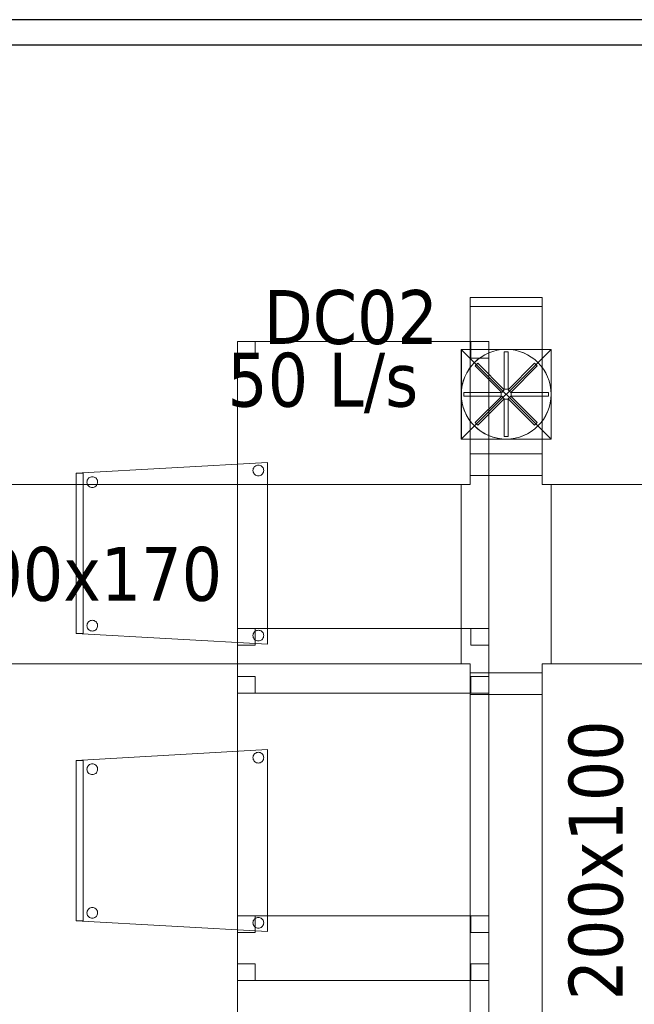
# Model space of a CAD drawing. Header units: metres. Extents: x 391.1 to 427.5, y 12.8 to 28.4.
# Tile 88 of 189: x 411.7 to 413.4, y 14.8 to 17.5. Entities that reach past the tile are written whole.
import ezdxf

# ---------------------------------------------------------------- set-up
doc = ezdxf.new("R2010")
doc.units = ezdxf.units.M
for name, color, linetype, lineweight in [('02_MOBILIARIO', 7, 'Continuous', 18), ('A-DETL-____-MBND', 7, 'Continuous', 18), ('A-DETL-GENF-OTLN', 7, 'Continuous', 18), ('A-WALL-____-MCUT', 7, 'Continuous', 25), ('A-WALL-____-OTLN', 7, 'Continuous', 25), ('M-HVAC-CDFF-IDEN', 7, 'Continuous', 30), ('M-HVAC-DUCT-IDEN', 7, 'Continuous', 30), ('M-HVAC-DUCT-OTLN', 7, 'Continuous', 18)]:
    doc.layers.add(name, color=color, linetype=linetype, lineweight=lineweight)
doc.styles.add('Tahoma_2', font='tahoma.ttf', dxfattribs={"height": 0.15})

# ---------------------------------------------------------------- blocks, each defined once
blk = doc.blocks.new('Family - Taula 80X70_PA-152007-03_CLI_AIRE_P0A')
at = {"layer": 'A-DETL-____-MBND', "color": 253, "true_color": 0xaaaaaa}
for p, q in [((0, 0), (0, 0.98)), ((0, 0.98), (0.7001, 0.98)), ((0.7001, 0.98), (0, 0.98)), ((0, 0.98), (0, 0)), ((0, 0.9336), (0, 0.98)), ((0, 0.98), (0.05, 0.98)), ((0.05, 0.98), (0, 0.98)), ((0, 0.98), (0, 0.9336)), ((0.05, 0.98), (0.05, 0.9336)), ((0.05, 0.9336), (0.05, 0.98)), ((0.6501, 0.9336), (0.6501, 0.98)), ((0.6501, 0.98), (0.7001, 0.98)), ((0.7001, 0.98), (0.6501, 0.98)), ((0.6501, 0.98), (0.6501, 0.9336)), ((0.7001, 0.98), (0.7001, 0)), ((0.7001, 0), (0.7001, 0.98)), ((0.7001, 0.98), (0.7001, 0.9336)), ((0.7001, 0.9336), (0.7001, 0.98)), ((0.05, 0.9336), (0, 0.9336)), ((0, 0.9336), (0.05, 0.9336)), ((0.7001, 0.9336), (0.6501, 0.9336)), ((0.6501, 0.9336), (0.7001, 0.9336)), ((0, 0), (0, 0.0464)), ((0, 0.0464), (0.05, 0.0464)), ((0.05, 0.0464), (0, 0.0464)), ((0, 0.0464), (0, 0)), ((0.05, 0.0464), (0.05, 0)), ((0.05, 0), (0.05, 0.0464)), ((0.6501, 0), (0.6501, 0.0464)), ((0.6501, 0.0464), (0.7001, 0.0464)), ((0.7001, 0.0464), (0.6501, 0.0464)), ((0.6501, 0.0464), (0.6501, 0)), ((0.7001, 0.0464), (0.7001, 0)), ((0.7001, 0), (0.7001, 0.0464)), ((0.7001, 0), (0, 0)), ((0.05, 0), (0, 0)), ((0, 0), (0.05, 0)), ((0.7001, 0), (0.6501, 0)), ((0.6501, 0), (0.7001, 0)), ((0, 0), (0.7001, 0))]:
    blk.add_line(p, q, dxfattribs=at)
blk = doc.blocks.new('Family - Evans PA-152218-03_CLI_AIRE_P0A')
at = {"layer": 'A-WALL-____-MCUT', "color": 253, "true_color": 0xaaaaaa}
for p, q in [((7.2699, 0.07), (1.71, 0.07)), ((1.71, 0), (7.2699, 0))]:
    blk.add_line(p, q, dxfattribs=at)
at = {"layer": 'A-WALL-____-OTLN', "color": 253, "true_color": 0xaaaaaa}
for p, q in [((10.7899, 0.07), (0, 0.07)), ((0, 0), (10.7899, 0))]:
    blk.add_line(p, q, dxfattribs=at)
at = {"layer": 'A-WALL-____-OTLN', "color": 253, "lineweight": 18, "true_color": 0xaaaaaa}
blk.add_line((-0.0226, 0), (10.7899, 0), dxfattribs=at)
blk = doc.blocks.new('Family - Taula 80X70_PA-152378-03_CLI_AIRE_P0A')
at = {"layer": 'A-DETL-____-MBND', "color": 253, "true_color": 0xaaaaaa}
for p, q in [((0, 0.9336), (0, 0.98)), ((0, 0.98), (0.05, 0.98)), ((0.05, 0.98), (0, 0.98)), ((0, 0.98), (0, 0.9336)), ((0, 0), (0, 0.98)), ((0, 0.98), (0.7001, 0.98)), ((0.7001, 0.98), (0, 0.98)), ((0, 0.98), (0, 0)), ((0.05, 0.98), (0.05, 0.9336)), ((0.05, 0.9336), (0.05, 0.98)), ((0.6501, 0.9336), (0.6501, 0.98)), ((0.6501, 0.98), (0.7001, 0.98)), ((0.7001, 0.98), (0.6501, 0.98)), ((0.6501, 0.98), (0.6501, 0.9336)), ((0.7001, 0.98), (0.7001, 0.9336)), ((0.7001, 0.9336), (0.7001, 0.98)), ((0.7001, 0.98), (0.7001, 0)), ((0.7001, 0), (0.7001, 0.98)), ((0.05, 0.9336), (0, 0.9336)), ((0, 0.9336), (0.05, 0.9336)), ((0.7001, 0.9336), (0.6501, 0.9336)), ((0.6501, 0.9336), (0.7001, 0.9336)), ((0, 0), (0, 0.0464)), ((0, 0.0464), (0.05, 0.0464)), ((0.05, 0.0464), (0, 0.0464)), ((0, 0.0464), (0, 0)), ((0.05, 0.0464), (0.05, 0)), ((0.05, 0), (0.05, 0.0464)), ((0.6501, 0), (0.6501, 0.0464)), ((0.6501, 0.0464), (0.7001, 0.0464)), ((0.7001, 0.0464), (0.6501, 0.0464)), ((0.6501, 0.0464), (0.6501, 0)), ((0.7001, 0.0464), (0.7001, 0)), ((0.7001, 0), (0.7001, 0.0464)), ((0.05, 0), (0, 0)), ((0, 0), (0.05, 0)), ((0.7001, 0), (0, 0)), ((0.7001, 0), (0.6501, 0)), ((0.6501, 0), (0.7001, 0)), ((0, 0), (0.7001, 0))]:
    blk.add_line(p, q, dxfattribs=at)
blk = doc.blocks.new('Family - Taula 80X70_PA-152471-03_CLI_AIRE_P0A')
at = {"layer": 'A-DETL-____-MBND', "color": 253, "true_color": 0xaaaaaa}
for p, q in [((0, 0.9336), (0, 0.98)), ((0, 0.98), (0.05, 0.98)), ((0.05, 0.98), (0, 0.98)), ((0, 0.98), (0, 0.9336)), ((0, 0), (0, 0.98)), ((0, 0.98), (0.7001, 0.98)), ((0.7001, 0.98), (0, 0.98)), ((0, 0.98), (0, 0)), ((0.05, 0.98), (0.05, 0.9336)), ((0.05, 0.9336), (0.05, 0.98)), ((0.6501, 0.9336), (0.6501, 0.98)), ((0.6501, 0.98), (0.7001, 0.98)), ((0.7001, 0.98), (0.6501, 0.98)), ((0.6501, 0.98), (0.6501, 0.9336)), ((0.7001, 0.98), (0.7001, 0)), ((0.7001, 0), (0.7001, 0.98)), ((0.7001, 0.98), (0.7001, 0.9336)), ((0.7001, 0.9336), (0.7001, 0.98)), ((0.05, 0.9336), (0, 0.9336)), ((0, 0.9336), (0.05, 0.9336)), ((0.7001, 0.9336), (0.6501, 0.9336)), ((0.6501, 0.9336), (0.7001, 0.9336)), ((0, 0), (0, 0.0464)), ((0, 0.0464), (0.05, 0.0464)), ((0.05, 0.0464), (0, 0.0464)), ((0, 0.0464), (0, 0)), ((0.05, 0.0464), (0.05, 0)), ((0.05, 0), (0.05, 0.0464)), ((0.6501, 0), (0.6501, 0.0464)), ((0.6501, 0.0464), (0.7001, 0.0464)), ((0.7001, 0.0464), (0.6501, 0.0464)), ((0.6501, 0.0464), (0.6501, 0)), ((0.7001, 0.0464), (0.7001, 0)), ((0.7001, 0), (0.7001, 0.0464)), ((0.05, 0), (0, 0)), ((0, 0), (0.05, 0)), ((0.7001, 0), (0, 0)), ((0.7001, 0), (0.6501, 0)), ((0.6501, 0), (0.7001, 0)), ((0, 0), (0.7001, 0))]:
    blk.add_line(p, q, dxfattribs=at)
blk = doc.blocks.new('Family - Cadira confident_PA-152481-03_CLI_AIRE_P0A')
at = {"layer": 'A-DETL-____-MBND', "color": 253, "true_color": 0xaaaaaa}
for p, q in [((0, 0.4765), (0.5326, 0.5065)), ((0.5326, 0.5065), (0, 0.4765)), ((0.4946, 0.4918), (0.4961, 0.4939)), ((0.4961, 0.4939), (0.4946, 0.4918)), ((0.4961, 0.4939), (0.498, 0.4957)), ((0.498, 0.4957), (0.4961, 0.4939)), ((0.498, 0.4957), (0.5001, 0.4972)), ((0.5001, 0.4972), (0.498, 0.4957)), ((0.5001, 0.4972), (0.5025, 0.4983)), ((0.5025, 0.4983), (0.5001, 0.4972)), ((0.5025, 0.4983), (0.505, 0.4989)), ((0.505, 0.4989), (0.5025, 0.4983)), ((0.505, 0.4989), (0.5076, 0.4992)), ((0.5076, 0.4992), (0.505, 0.4989)), ((0.5076, 0.4992), (0.5102, 0.4989)), ((0.5102, 0.4989), (0.5076, 0.4992)), ((0.5102, 0.4989), (0.5127, 0.4982)), ((0.5127, 0.4982), (0.5102, 0.4989)), ((0.5127, 0.4982), (0.515, 0.4971)), ((0.515, 0.4971), (0.5127, 0.4982)), ((0.515, 0.4971), (0.5172, 0.4956)), ((0.5172, 0.4956), (0.515, 0.4971)), ((0.5172, 0.4956), (0.519, 0.4938)), ((0.519, 0.4938), (0.5172, 0.4956)), ((0.519, 0.4938), (0.5205, 0.4916)), ((0.5205, 0.4916), (0.519, 0.4938)), ((0.5326, 0.5065), (0.5326, 0)), ((0.5326, 0), (0.5326, 0.5065)), ((0, 0.4765), (0.02, 0.4765)), ((0, 0.03), (0, 0.4765)), ((0.02, 0.4765), (0, 0.4765)), ((0, 0.4765), (0, 0.03)), ((0, 0.03), (0, 0.4765)), ((0, 0.4765), (0, 0.03)), ((0.02, 0.4765), (0.02, 0.03)), ((0.02, 0.03), (0.02, 0.4765)), ((0.0401, 0.4659), (0.0426, 0.4666)), ((0.0426, 0.4666), (0.0401, 0.4659)), ((0.0426, 0.4666), (0.0452, 0.4668)), ((0.0452, 0.4668), (0.0426, 0.4666)), ((0.0452, 0.4668), (0.0478, 0.4666)), ((0.0478, 0.4666), (0.0452, 0.4668)), ((0.0478, 0.4666), (0.0503, 0.4659)), ((0.0503, 0.4659), (0.0478, 0.4666)), ((0.4926, 0.4843), (0.4928, 0.4869)), ((0.4928, 0.4869), (0.4926, 0.4843)), ((0.4928, 0.4817), (0.4926, 0.4843)), ((0.4926, 0.4843), (0.4928, 0.4817)), ((0.4928, 0.4869), (0.4935, 0.4894)), ((0.4935, 0.4894), (0.4928, 0.4869)), ((0.4935, 0.4792), (0.4928, 0.4817)), ((0.4928, 0.4817), (0.4935, 0.4792)), ((0.4935, 0.4894), (0.4946, 0.4918)), ((0.4946, 0.4918), (0.4935, 0.4894)), ((0.4945, 0.4768), (0.4935, 0.4792)), ((0.4935, 0.4792), (0.4945, 0.4768)), ((0.496, 0.4747), (0.4945, 0.4768)), ((0.4945, 0.4768), (0.496, 0.4747)), ((0.4979, 0.4728), (0.496, 0.4747)), ((0.496, 0.4747), (0.4979, 0.4728)), ((0.5, 0.4713), (0.4979, 0.4728)), ((0.4979, 0.4728), (0.5, 0.4713)), ((0.5023, 0.4702), (0.5, 0.4713)), ((0.5, 0.4713), (0.5023, 0.4702)), ((0.5049, 0.4695), (0.5023, 0.4702)), ((0.5023, 0.4702), (0.5049, 0.4695)), ((0.5074, 0.4693), (0.5049, 0.4695)), ((0.5049, 0.4695), (0.5074, 0.4693)), ((0.51, 0.4695), (0.5074, 0.4693)), ((0.5074, 0.4693), (0.51, 0.4695)), ((0.5126, 0.4702), (0.51, 0.4695)), ((0.51, 0.4695), (0.5126, 0.4702)), ((0.5149, 0.4713), (0.5126, 0.4702)), ((0.5126, 0.4702), (0.5149, 0.4713)), ((0.5171, 0.4727), (0.5149, 0.4713)), ((0.5149, 0.4713), (0.5171, 0.4727)), ((0.5189, 0.4746), (0.5171, 0.4727)), ((0.5171, 0.4727), (0.5189, 0.4746)), ((0.5204, 0.4767), (0.5189, 0.4746)), ((0.5189, 0.4746), (0.5204, 0.4767)), ((0.5215, 0.4791), (0.5204, 0.4767)), ((0.5204, 0.4767), (0.5215, 0.4791)), ((0.5205, 0.4916), (0.5216, 0.4893)), ((0.5216, 0.4893), (0.5205, 0.4916)), ((0.5222, 0.4816), (0.5215, 0.4791)), ((0.5215, 0.4791), (0.5222, 0.4816)), ((0.5216, 0.4893), (0.5222, 0.4868)), ((0.5222, 0.4868), (0.5216, 0.4893)), ((0.5222, 0.4868), (0.5224, 0.4842)), ((0.5224, 0.4842), (0.5222, 0.4868)), ((0.5224, 0.4842), (0.5222, 0.4816)), ((0.5222, 0.4816), (0.5224, 0.4842)), ((0.0302, 0.4519), (0.0304, 0.4545)), ((0.0304, 0.4545), (0.0302, 0.4519)), ((0.0304, 0.4493), (0.0302, 0.4519)), ((0.0302, 0.4519), (0.0304, 0.4493)), ((0.0304, 0.4545), (0.0311, 0.457)), ((0.0311, 0.457), (0.0304, 0.4545)), ((0.031, 0.4468), (0.0304, 0.4493)), ((0.0304, 0.4493), (0.031, 0.4468)), ((0.0321, 0.4445), (0.031, 0.4468)), ((0.031, 0.4468), (0.0321, 0.4445)), ((0.0311, 0.457), (0.0322, 0.4594)), ((0.0322, 0.4594), (0.0311, 0.457)), ((0.0336, 0.4423), (0.0321, 0.4445)), ((0.0321, 0.4445), (0.0336, 0.4423)), ((0.0322, 0.4594), (0.0337, 0.4615)), ((0.0337, 0.4615), (0.0322, 0.4594)), ((0.0355, 0.4405), (0.0336, 0.4423)), ((0.0336, 0.4423), (0.0355, 0.4405)), ((0.0337, 0.4615), (0.0356, 0.4633)), ((0.0356, 0.4633), (0.0337, 0.4615)), ((0.0376, 0.439), (0.0355, 0.4405)), ((0.0355, 0.4405), (0.0376, 0.439)), ((0.0356, 0.4633), (0.0377, 0.4648)), ((0.0377, 0.4648), (0.0356, 0.4633)), ((0.0399, 0.4378), (0.0376, 0.439)), ((0.0376, 0.439), (0.0399, 0.4378)), ((0.0377, 0.4648), (0.0401, 0.4659)), ((0.0401, 0.4659), (0.0377, 0.4648)), ((0.0525, 0.4389), (0.0502, 0.4378)), ((0.0502, 0.4378), (0.0525, 0.4389)), ((0.0503, 0.4659), (0.0526, 0.4648)), ((0.0526, 0.4648), (0.0503, 0.4659)), ((0.0547, 0.4404), (0.0525, 0.4389)), ((0.0525, 0.4389), (0.0547, 0.4404)), ((0.0526, 0.4648), (0.0548, 0.4633)), ((0.0548, 0.4633), (0.0526, 0.4648)), ((0.0565, 0.4422), (0.0547, 0.4404)), ((0.0547, 0.4404), (0.0565, 0.4422)), ((0.0548, 0.4633), (0.0566, 0.4614)), ((0.0566, 0.4614), (0.0548, 0.4633)), ((0.058, 0.4443), (0.0565, 0.4422)), ((0.0565, 0.4422), (0.058, 0.4443)), ((0.0566, 0.4614), (0.0581, 0.4593)), ((0.0581, 0.4593), (0.0566, 0.4614)), ((0.0591, 0.4467), (0.058, 0.4443)), ((0.058, 0.4443), (0.0591, 0.4467)), ((0.0581, 0.4593), (0.0592, 0.4569)), ((0.0592, 0.4569), (0.0581, 0.4593)), ((0.0598, 0.4492), (0.0591, 0.4467)), ((0.0591, 0.4467), (0.0598, 0.4492)), ((0.0592, 0.4569), (0.0598, 0.4544)), ((0.0598, 0.4544), (0.0592, 0.4569)), ((0.0598, 0.4544), (0.06, 0.4518)), ((0.06, 0.4518), (0.0598, 0.4544)), ((0.06, 0.4518), (0.0598, 0.4492)), ((0.0598, 0.4492), (0.06, 0.4518)), ((0.0424, 0.4372), (0.0399, 0.4378)), ((0.0399, 0.4378), (0.0424, 0.4372)), ((0.045, 0.4369), (0.0424, 0.4372)), ((0.0424, 0.4372), (0.045, 0.4369)), ((0.0476, 0.4371), (0.045, 0.4369)), ((0.045, 0.4369), (0.0476, 0.4371)), ((0.0502, 0.4378), (0.0476, 0.4371)), ((0.0476, 0.4371), (0.0502, 0.4378)), ((0.0304, 0.0545), (0.0311, 0.057)), ((0.0311, 0.057), (0.0304, 0.0545)), ((0.0311, 0.057), (0.0322, 0.0594)), ((0.0322, 0.0594), (0.0311, 0.057)), ((0.0322, 0.0594), (0.0337, 0.0615)), ((0.0337, 0.0615), (0.0322, 0.0594)), ((0.0337, 0.0615), (0.0356, 0.0633)), ((0.0356, 0.0633), (0.0337, 0.0615)), ((0.0356, 0.0633), (0.0377, 0.0648)), ((0.0377, 0.0648), (0.0356, 0.0633)), ((0.0377, 0.0648), (0.0401, 0.0659)), ((0.0401, 0.0659), (0.0377, 0.0648)), ((0.0401, 0.0659), (0.0426, 0.0666)), ((0.0426, 0.0666), (0.0401, 0.0659)), ((0.0426, 0.0666), (0.0452, 0.0668)), ((0.0452, 0.0668), (0.0426, 0.0666)), ((0.0452, 0.0668), (0.0478, 0.0666)), ((0.0478, 0.0666), (0.0452, 0.0668)), ((0.0478, 0.0666), (0.0503, 0.0659)), ((0.0503, 0.0659), (0.0478, 0.0666)), ((0.0503, 0.0659), (0.0526, 0.0648)), ((0.0526, 0.0648), (0.0503, 0.0659)), ((0.0526, 0.0648), (0.0548, 0.0633)), ((0.0548, 0.0633), (0.0526, 0.0648)), ((0.0548, 0.0633), (0.0566, 0.0614)), ((0.0566, 0.0614), (0.0548, 0.0633)), ((0.0566, 0.0614), (0.0581, 0.0593)), ((0.0581, 0.0593), (0.0566, 0.0614)), ((0.0581, 0.0593), (0.0592, 0.0569)), ((0.0592, 0.0569), (0.0581, 0.0593)), ((0.0592, 0.0569), (0.0598, 0.0544)), ((0.0598, 0.0544), (0.0592, 0.0569)), ((0.02, 0.03), (0, 0.03)), ((0, 0.03), (0.02, 0.03)), ((0.5326, 0), (0, 0.03)), ((0, 0.03), (0.5326, 0)), ((0.0302, 0.0519), (0.0304, 0.0545)), ((0.0304, 0.0545), (0.0302, 0.0519)), ((0.0304, 0.0493), (0.0302, 0.0519)), ((0.0302, 0.0519), (0.0304, 0.0493)), ((0.031, 0.0468), (0.0304, 0.0493)), ((0.0304, 0.0493), (0.031, 0.0468)), ((0.0321, 0.0445), (0.031, 0.0468)), ((0.031, 0.0468), (0.0321, 0.0445)), ((0.0336, 0.0423), (0.0321, 0.0445)), ((0.0321, 0.0445), (0.0336, 0.0423)), ((0.0355, 0.0405), (0.0336, 0.0423)), ((0.0336, 0.0423), (0.0355, 0.0405)), ((0.0376, 0.039), (0.0355, 0.0405)), ((0.0355, 0.0405), (0.0376, 0.039)), ((0.0399, 0.0378), (0.0376, 0.039)), ((0.0376, 0.039), (0.0399, 0.0378)), ((0.0424, 0.0372), (0.0399, 0.0378)), ((0.0399, 0.0378), (0.0424, 0.0372)), ((0.045, 0.0369), (0.0424, 0.0372)), ((0.0424, 0.0372), (0.045, 0.0369)), ((0.0476, 0.0371), (0.045, 0.0369)), ((0.045, 0.0369), (0.0476, 0.0371)), ((0.0502, 0.0378), (0.0476, 0.0371)), ((0.0476, 0.0371), (0.0502, 0.0378)), ((0.0525, 0.0389), (0.0502, 0.0378)), ((0.0502, 0.0378), (0.0525, 0.0389)), ((0.0547, 0.0404), (0.0525, 0.0389)), ((0.0525, 0.0389), (0.0547, 0.0404)), ((0.0565, 0.0422), (0.0547, 0.0404)), ((0.0547, 0.0404), (0.0565, 0.0422)), ((0.058, 0.0443), (0.0565, 0.0422)), ((0.0565, 0.0422), (0.058, 0.0443)), ((0.0591, 0.0467), (0.058, 0.0443)), ((0.058, 0.0443), (0.0591, 0.0467)), ((0.0598, 0.0492), (0.0591, 0.0467)), ((0.0591, 0.0467), (0.0598, 0.0492)), ((0.0598, 0.0544), (0.06, 0.0518)), ((0.06, 0.0518), (0.0598, 0.0544)), ((0.06, 0.0518), (0.0598, 0.0492)), ((0.0598, 0.0492), (0.06, 0.0518)), ((0.4928, 0.0269), (0.4935, 0.0294)), ((0.4935, 0.0294), (0.4928, 0.0269)), ((0.4935, 0.0294), (0.4946, 0.0318)), ((0.4946, 0.0318), (0.4935, 0.0294)), ((0.4946, 0.0318), (0.4961, 0.0339)), ((0.4961, 0.0339), (0.4946, 0.0318)), ((0.4961, 0.0339), (0.498, 0.0357)), ((0.498, 0.0357), (0.4961, 0.0339)), ((0.498, 0.0357), (0.5001, 0.0372)), ((0.5001, 0.0372), (0.498, 0.0357)), ((0.5001, 0.0372), (0.5025, 0.0383)), ((0.5025, 0.0383), (0.5001, 0.0372)), ((0.5025, 0.0383), (0.505, 0.0389)), ((0.505, 0.0389), (0.5025, 0.0383)), ((0.505, 0.0389), (0.5076, 0.0392)), ((0.5076, 0.0392), (0.505, 0.0389)), ((0.5076, 0.0392), (0.5102, 0.0389)), ((0.5102, 0.0389), (0.5076, 0.0392)), ((0.5102, 0.0389), (0.5127, 0.0382)), ((0.5127, 0.0382), (0.5102, 0.0389)), ((0.5127, 0.0382), (0.515, 0.0371)), ((0.515, 0.0371), (0.5127, 0.0382)), ((0.515, 0.0371), (0.5172, 0.0356)), ((0.5172, 0.0356), (0.515, 0.0371)), ((0.5172, 0.0356), (0.519, 0.0338)), ((0.519, 0.0338), (0.5172, 0.0356)), ((0.519, 0.0338), (0.5205, 0.0316)), ((0.5205, 0.0316), (0.519, 0.0338)), ((0.5205, 0.0316), (0.5216, 0.0293)), ((0.5216, 0.0293), (0.5205, 0.0316)), ((0.5216, 0.0293), (0.5222, 0.0268)), ((0.5222, 0.0268), (0.5216, 0.0293)), ((0.4926, 0.0243), (0.4928, 0.0269)), ((0.4928, 0.0269), (0.4926, 0.0243)), ((0.4928, 0.0217), (0.4926, 0.0243)), ((0.4926, 0.0243), (0.4928, 0.0217)), ((0.4935, 0.0192), (0.4928, 0.0217)), ((0.4928, 0.0217), (0.4935, 0.0192)), ((0.4945, 0.0168), (0.4935, 0.0192)), ((0.4935, 0.0192), (0.4945, 0.0168)), ((0.496, 0.0147), (0.4945, 0.0168)), ((0.4945, 0.0168), (0.496, 0.0147)), ((0.4979, 0.0128), (0.496, 0.0147)), ((0.496, 0.0147), (0.4979, 0.0128)), ((0.5, 0.0113), (0.4979, 0.0128)), ((0.4979, 0.0128), (0.5, 0.0113)), ((0.5023, 0.0102), (0.5, 0.0113)), ((0.5, 0.0113), (0.5023, 0.0102)), ((0.5049, 0.0095), (0.5023, 0.0102)), ((0.5023, 0.0102), (0.5049, 0.0095)), ((0.5074, 0.0093), (0.5049, 0.0095)), ((0.5049, 0.0095), (0.5074, 0.0093)), ((0.51, 0.0095), (0.5074, 0.0093)), ((0.5074, 0.0093), (0.51, 0.0095)), ((0.5126, 0.0102), (0.51, 0.0095)), ((0.51, 0.0095), (0.5126, 0.0102)), ((0.5149, 0.0113), (0.5126, 0.0102)), ((0.5126, 0.0102), (0.5149, 0.0113)), ((0.5171, 0.0127), (0.5149, 0.0113)), ((0.5149, 0.0113), (0.5171, 0.0127)), ((0.5189, 0.0146), (0.5171, 0.0127)), ((0.5171, 0.0127), (0.5189, 0.0146)), ((0.5204, 0.0167), (0.5189, 0.0146)), ((0.5189, 0.0146), (0.5204, 0.0167)), ((0.5215, 0.0191), (0.5204, 0.0167)), ((0.5204, 0.0167), (0.5215, 0.0191)), ((0.5222, 0.0216), (0.5215, 0.0191)), ((0.5215, 0.0191), (0.5222, 0.0216)), ((0.5222, 0.0268), (0.5224, 0.0242)), ((0.5224, 0.0242), (0.5222, 0.0268)), ((0.5224, 0.0242), (0.5222, 0.0216)), ((0.5222, 0.0216), (0.5224, 0.0242))]:
    blk.add_line(p, q, dxfattribs=at)
blk = doc.blocks.new('Family - Cadira confident_PA-152619-03_CLI_AIRE_P0A')
at = {"layer": 'A-DETL-____-MBND', "color": 253, "true_color": 0xaaaaaa}
for p, q in [((0, 0.4765), (0.5326, 0.5065)), ((0.5326, 0.5065), (0, 0.4765)), ((0.4946, 0.4918), (0.4961, 0.4939)), ((0.4961, 0.4939), (0.4946, 0.4918)), ((0.4961, 0.4939), (0.498, 0.4957)), ((0.498, 0.4957), (0.4961, 0.4939)), ((0.498, 0.4957), (0.5001, 0.4972)), ((0.5001, 0.4972), (0.498, 0.4957)), ((0.5001, 0.4972), (0.5025, 0.4983)), ((0.5025, 0.4983), (0.5001, 0.4972)), ((0.5025, 0.4983), (0.505, 0.4989)), ((0.505, 0.4989), (0.5025, 0.4983)), ((0.505, 0.4989), (0.5076, 0.4992)), ((0.5076, 0.4992), (0.505, 0.4989)), ((0.5076, 0.4992), (0.5102, 0.4989)), ((0.5102, 0.4989), (0.5076, 0.4992)), ((0.5102, 0.4989), (0.5127, 0.4982)), ((0.5127, 0.4982), (0.5102, 0.4989)), ((0.5127, 0.4982), (0.515, 0.4971)), ((0.515, 0.4971), (0.5127, 0.4982)), ((0.515, 0.4971), (0.5172, 0.4956)), ((0.5172, 0.4956), (0.515, 0.4971)), ((0.5172, 0.4956), (0.519, 0.4938)), ((0.519, 0.4938), (0.5172, 0.4956)), ((0.519, 0.4938), (0.5205, 0.4916)), ((0.5205, 0.4916), (0.519, 0.4938)), ((0.5326, 0.5065), (0.5326, 0)), ((0.5326, 0), (0.5326, 0.5065)), ((0, 0.4765), (0.02, 0.4765)), ((0, 0.03), (0, 0.4765)), ((0.02, 0.4765), (0, 0.4765)), ((0, 0.4765), (0, 0.03)), ((0, 0.03), (0, 0.4765)), ((0, 0.4765), (0, 0.03)), ((0.02, 0.4765), (0.02, 0.03)), ((0.02, 0.03), (0.02, 0.4765)), ((0.0401, 0.4659), (0.0426, 0.4666)), ((0.0426, 0.4666), (0.0401, 0.4659)), ((0.0426, 0.4666), (0.0452, 0.4668)), ((0.0452, 0.4668), (0.0426, 0.4666)), ((0.0452, 0.4668), (0.0478, 0.4666)), ((0.0478, 0.4666), (0.0452, 0.4668)), ((0.0478, 0.4666), (0.0503, 0.4659)), ((0.0503, 0.4659), (0.0478, 0.4666)), ((0.4926, 0.4843), (0.4928, 0.4869)), ((0.4928, 0.4869), (0.4926, 0.4843)), ((0.4928, 0.4817), (0.4926, 0.4843)), ((0.4926, 0.4843), (0.4928, 0.4817)), ((0.4928, 0.4869), (0.4935, 0.4894)), ((0.4935, 0.4894), (0.4928, 0.4869)), ((0.4935, 0.4792), (0.4928, 0.4817)), ((0.4928, 0.4817), (0.4935, 0.4792)), ((0.4935, 0.4894), (0.4946, 0.4918)), ((0.4946, 0.4918), (0.4935, 0.4894)), ((0.4945, 0.4768), (0.4935, 0.4792)), ((0.4935, 0.4792), (0.4945, 0.4768)), ((0.496, 0.4747), (0.4945, 0.4768)), ((0.4945, 0.4768), (0.496, 0.4747)), ((0.4979, 0.4728), (0.496, 0.4747)), ((0.496, 0.4747), (0.4979, 0.4728)), ((0.5, 0.4713), (0.4979, 0.4728)), ((0.4979, 0.4728), (0.5, 0.4713)), ((0.5023, 0.4702), (0.5, 0.4713)), ((0.5, 0.4713), (0.5023, 0.4702)), ((0.5049, 0.4695), (0.5023, 0.4702)), ((0.5023, 0.4702), (0.5049, 0.4695)), ((0.5074, 0.4693), (0.5049, 0.4695)), ((0.5049, 0.4695), (0.5074, 0.4693)), ((0.51, 0.4695), (0.5074, 0.4693)), ((0.5074, 0.4693), (0.51, 0.4695)), ((0.5126, 0.4702), (0.51, 0.4695)), ((0.51, 0.4695), (0.5126, 0.4702)), ((0.5149, 0.4713), (0.5126, 0.4702)), ((0.5126, 0.4702), (0.5149, 0.4713)), ((0.5171, 0.4727), (0.5149, 0.4713)), ((0.5149, 0.4713), (0.5171, 0.4727)), ((0.5189, 0.4746), (0.5171, 0.4727)), ((0.5171, 0.4727), (0.5189, 0.4746)), ((0.5204, 0.4767), (0.5189, 0.4746)), ((0.5189, 0.4746), (0.5204, 0.4767)), ((0.5215, 0.4791), (0.5204, 0.4767)), ((0.5204, 0.4767), (0.5215, 0.4791)), ((0.5205, 0.4916), (0.5216, 0.4893)), ((0.5216, 0.4893), (0.5205, 0.4916)), ((0.5222, 0.4816), (0.5215, 0.4791)), ((0.5215, 0.4791), (0.5222, 0.4816)), ((0.5216, 0.4893), (0.5222, 0.4868)), ((0.5222, 0.4868), (0.5216, 0.4893)), ((0.5222, 0.4868), (0.5224, 0.4842)), ((0.5224, 0.4842), (0.5222, 0.4868)), ((0.5224, 0.4842), (0.5222, 0.4816)), ((0.5222, 0.4816), (0.5224, 0.4842)), ((0.0302, 0.4519), (0.0304, 0.4545)), ((0.0304, 0.4545), (0.0302, 0.4519)), ((0.0304, 0.4493), (0.0302, 0.4519)), ((0.0302, 0.4519), (0.0304, 0.4493)), ((0.0304, 0.4545), (0.0311, 0.457)), ((0.0311, 0.457), (0.0304, 0.4545)), ((0.031, 0.4468), (0.0304, 0.4493)), ((0.0304, 0.4493), (0.031, 0.4468)), ((0.0321, 0.4445), (0.031, 0.4468)), ((0.031, 0.4468), (0.0321, 0.4445)), ((0.0311, 0.457), (0.0322, 0.4594)), ((0.0322, 0.4594), (0.0311, 0.457)), ((0.0336, 0.4423), (0.0321, 0.4445)), ((0.0321, 0.4445), (0.0336, 0.4423)), ((0.0322, 0.4594), (0.0337, 0.4615)), ((0.0337, 0.4615), (0.0322, 0.4594)), ((0.0355, 0.4405), (0.0336, 0.4423)), ((0.0336, 0.4423), (0.0355, 0.4405)), ((0.0337, 0.4615), (0.0356, 0.4633)), ((0.0356, 0.4633), (0.0337, 0.4615)), ((0.0376, 0.439), (0.0355, 0.4405)), ((0.0355, 0.4405), (0.0376, 0.439)), ((0.0356, 0.4633), (0.0377, 0.4648)), ((0.0377, 0.4648), (0.0356, 0.4633)), ((0.0399, 0.4378), (0.0376, 0.439)), ((0.0376, 0.439), (0.0399, 0.4378)), ((0.0377, 0.4648), (0.0401, 0.4659)), ((0.0401, 0.4659), (0.0377, 0.4648)), ((0.0525, 0.4389), (0.0502, 0.4378)), ((0.0502, 0.4378), (0.0525, 0.4389)), ((0.0503, 0.4659), (0.0526, 0.4648)), ((0.0526, 0.4648), (0.0503, 0.4659)), ((0.0547, 0.4404), (0.0525, 0.4389)), ((0.0525, 0.4389), (0.0547, 0.4404)), ((0.0526, 0.4648), (0.0548, 0.4633)), ((0.0548, 0.4633), (0.0526, 0.4648)), ((0.0565, 0.4422), (0.0547, 0.4404)), ((0.0547, 0.4404), (0.0565, 0.4422)), ((0.0548, 0.4633), (0.0566, 0.4614)), ((0.0566, 0.4614), (0.0548, 0.4633)), ((0.058, 0.4443), (0.0565, 0.4422)), ((0.0565, 0.4422), (0.058, 0.4443)), ((0.0566, 0.4614), (0.0581, 0.4593)), ((0.0581, 0.4593), (0.0566, 0.4614)), ((0.0591, 0.4467), (0.058, 0.4443)), ((0.058, 0.4443), (0.0591, 0.4467)), ((0.0581, 0.4593), (0.0592, 0.4569)), ((0.0592, 0.4569), (0.0581, 0.4593)), ((0.0598, 0.4492), (0.0591, 0.4467)), ((0.0591, 0.4467), (0.0598, 0.4492)), ((0.0592, 0.4569), (0.0598, 0.4544)), ((0.0598, 0.4544), (0.0592, 0.4569)), ((0.0598, 0.4544), (0.06, 0.4518)), ((0.06, 0.4518), (0.0598, 0.4544)), ((0.06, 0.4518), (0.0598, 0.4492)), ((0.0598, 0.4492), (0.06, 0.4518)), ((0.0424, 0.4372), (0.0399, 0.4378)), ((0.0399, 0.4378), (0.0424, 0.4372)), ((0.045, 0.4369), (0.0424, 0.4372)), ((0.0424, 0.4372), (0.045, 0.4369)), ((0.0476, 0.4371), (0.045, 0.4369)), ((0.045, 0.4369), (0.0476, 0.4371)), ((0.0502, 0.4378), (0.0476, 0.4371)), ((0.0476, 0.4371), (0.0502, 0.4378)), ((0.0304, 0.0545), (0.0311, 0.057)), ((0.0311, 0.057), (0.0304, 0.0545)), ((0.0311, 0.057), (0.0322, 0.0594)), ((0.0322, 0.0594), (0.0311, 0.057)), ((0.0322, 0.0594), (0.0337, 0.0615)), ((0.0337, 0.0615), (0.0322, 0.0594)), ((0.0337, 0.0615), (0.0356, 0.0633)), ((0.0356, 0.0633), (0.0337, 0.0615)), ((0.0356, 0.0633), (0.0377, 0.0648)), ((0.0377, 0.0648), (0.0356, 0.0633)), ((0.0377, 0.0648), (0.0401, 0.0659)), ((0.0401, 0.0659), (0.0377, 0.0648)), ((0.0401, 0.0659), (0.0426, 0.0666)), ((0.0426, 0.0666), (0.0401, 0.0659)), ((0.0426, 0.0666), (0.0452, 0.0668)), ((0.0452, 0.0668), (0.0426, 0.0666)), ((0.0452, 0.0668), (0.0478, 0.0666)), ((0.0478, 0.0666), (0.0452, 0.0668)), ((0.0478, 0.0666), (0.0503, 0.0659)), ((0.0503, 0.0659), (0.0478, 0.0666)), ((0.0503, 0.0659), (0.0526, 0.0648)), ((0.0526, 0.0648), (0.0503, 0.0659)), ((0.0526, 0.0648), (0.0548, 0.0633)), ((0.0548, 0.0633), (0.0526, 0.0648)), ((0.0548, 0.0633), (0.0566, 0.0614)), ((0.0566, 0.0614), (0.0548, 0.0633)), ((0.0566, 0.0614), (0.0581, 0.0593)), ((0.0581, 0.0593), (0.0566, 0.0614)), ((0.0581, 0.0593), (0.0592, 0.0569)), ((0.0592, 0.0569), (0.0581, 0.0593)), ((0.0592, 0.0569), (0.0598, 0.0544)), ((0.0598, 0.0544), (0.0592, 0.0569)), ((0.02, 0.03), (0, 0.03)), ((0, 0.03), (0.02, 0.03)), ((0.5326, 0), (0, 0.03)), ((0, 0.03), (0.5326, 0)), ((0.0302, 0.0519), (0.0304, 0.0545)), ((0.0304, 0.0545), (0.0302, 0.0519)), ((0.0304, 0.0493), (0.0302, 0.0519)), ((0.0302, 0.0519), (0.0304, 0.0493)), ((0.031, 0.0468), (0.0304, 0.0493)), ((0.0304, 0.0493), (0.031, 0.0468)), ((0.0321, 0.0445), (0.031, 0.0468)), ((0.031, 0.0468), (0.0321, 0.0445)), ((0.0336, 0.0423), (0.0321, 0.0445)), ((0.0321, 0.0445), (0.0336, 0.0423)), ((0.0355, 0.0405), (0.0336, 0.0423)), ((0.0336, 0.0423), (0.0355, 0.0405)), ((0.0376, 0.039), (0.0355, 0.0405)), ((0.0355, 0.0405), (0.0376, 0.039)), ((0.0399, 0.0378), (0.0376, 0.039)), ((0.0376, 0.039), (0.0399, 0.0378)), ((0.0424, 0.0372), (0.0399, 0.0378)), ((0.0399, 0.0378), (0.0424, 0.0372)), ((0.045, 0.0369), (0.0424, 0.0372)), ((0.0424, 0.0372), (0.045, 0.0369)), ((0.0476, 0.0371), (0.045, 0.0369)), ((0.045, 0.0369), (0.0476, 0.0371)), ((0.0502, 0.0378), (0.0476, 0.0371)), ((0.0476, 0.0371), (0.0502, 0.0378)), ((0.0525, 0.0389), (0.0502, 0.0378)), ((0.0502, 0.0378), (0.0525, 0.0389)), ((0.0547, 0.0404), (0.0525, 0.0389)), ((0.0525, 0.0389), (0.0547, 0.0404)), ((0.0565, 0.0422), (0.0547, 0.0404)), ((0.0547, 0.0404), (0.0565, 0.0422)), ((0.058, 0.0443), (0.0565, 0.0422)), ((0.0565, 0.0422), (0.058, 0.0443)), ((0.0591, 0.0467), (0.058, 0.0443)), ((0.058, 0.0443), (0.0591, 0.0467)), ((0.0598, 0.0492), (0.0591, 0.0467)), ((0.0591, 0.0467), (0.0598, 0.0492)), ((0.0598, 0.0544), (0.06, 0.0518)), ((0.06, 0.0518), (0.0598, 0.0544)), ((0.06, 0.0518), (0.0598, 0.0492)), ((0.0598, 0.0492), (0.06, 0.0518)), ((0.4928, 0.0269), (0.4935, 0.0294)), ((0.4935, 0.0294), (0.4928, 0.0269)), ((0.4935, 0.0294), (0.4946, 0.0318)), ((0.4946, 0.0318), (0.4935, 0.0294)), ((0.4946, 0.0318), (0.4961, 0.0339)), ((0.4961, 0.0339), (0.4946, 0.0318)), ((0.4961, 0.0339), (0.498, 0.0357)), ((0.498, 0.0357), (0.4961, 0.0339)), ((0.498, 0.0357), (0.5001, 0.0372)), ((0.5001, 0.0372), (0.498, 0.0357)), ((0.5001, 0.0372), (0.5025, 0.0383)), ((0.5025, 0.0383), (0.5001, 0.0372)), ((0.5025, 0.0383), (0.505, 0.0389)), ((0.505, 0.0389), (0.5025, 0.0383)), ((0.505, 0.0389), (0.5076, 0.0392)), ((0.5076, 0.0392), (0.505, 0.0389)), ((0.5076, 0.0392), (0.5102, 0.0389)), ((0.5102, 0.0389), (0.5076, 0.0392)), ((0.5102, 0.0389), (0.5127, 0.0382)), ((0.5127, 0.0382), (0.5102, 0.0389)), ((0.5127, 0.0382), (0.515, 0.0371)), ((0.515, 0.0371), (0.5127, 0.0382)), ((0.515, 0.0371), (0.5172, 0.0356)), ((0.5172, 0.0356), (0.515, 0.0371)), ((0.5172, 0.0356), (0.519, 0.0338)), ((0.519, 0.0338), (0.5172, 0.0356)), ((0.519, 0.0338), (0.5205, 0.0316)), ((0.5205, 0.0316), (0.519, 0.0338)), ((0.5205, 0.0316), (0.5216, 0.0293)), ((0.5216, 0.0293), (0.5205, 0.0316)), ((0.5216, 0.0293), (0.5222, 0.0268)), ((0.5222, 0.0268), (0.5216, 0.0293)), ((0.4926, 0.0243), (0.4928, 0.0269)), ((0.4928, 0.0269), (0.4926, 0.0243)), ((0.4928, 0.0217), (0.4926, 0.0243)), ((0.4926, 0.0243), (0.4928, 0.0217)), ((0.4935, 0.0192), (0.4928, 0.0217)), ((0.4928, 0.0217), (0.4935, 0.0192)), ((0.4945, 0.0168), (0.4935, 0.0192)), ((0.4935, 0.0192), (0.4945, 0.0168)), ((0.496, 0.0147), (0.4945, 0.0168)), ((0.4945, 0.0168), (0.496, 0.0147)), ((0.4979, 0.0128), (0.496, 0.0147)), ((0.496, 0.0147), (0.4979, 0.0128)), ((0.5, 0.0113), (0.4979, 0.0128)), ((0.4979, 0.0128), (0.5, 0.0113)), ((0.5023, 0.0102), (0.5, 0.0113)), ((0.5, 0.0113), (0.5023, 0.0102)), ((0.5049, 0.0095), (0.5023, 0.0102)), ((0.5023, 0.0102), (0.5049, 0.0095)), ((0.5074, 0.0093), (0.5049, 0.0095)), ((0.5049, 0.0095), (0.5074, 0.0093)), ((0.51, 0.0095), (0.5074, 0.0093)), ((0.5074, 0.0093), (0.51, 0.0095)), ((0.5126, 0.0102), (0.51, 0.0095)), ((0.51, 0.0095), (0.5126, 0.0102)), ((0.5149, 0.0113), (0.5126, 0.0102)), ((0.5126, 0.0102), (0.5149, 0.0113)), ((0.5171, 0.0127), (0.5149, 0.0113)), ((0.5149, 0.0113), (0.5171, 0.0127)), ((0.5189, 0.0146), (0.5171, 0.0127)), ((0.5171, 0.0127), (0.5189, 0.0146)), ((0.5204, 0.0167), (0.5189, 0.0146)), ((0.5189, 0.0146), (0.5204, 0.0167)), ((0.5215, 0.0191), (0.5204, 0.0167)), ((0.5204, 0.0167), (0.5215, 0.0191)), ((0.5222, 0.0216), (0.5215, 0.0191)), ((0.5215, 0.0191), (0.5222, 0.0216)), ((0.5222, 0.0268), (0.5224, 0.0242)), ((0.5224, 0.0242), (0.5222, 0.0268)), ((0.5224, 0.0242), (0.5222, 0.0216)), ((0.5222, 0.0216), (0.5224, 0.0242))]:
    blk.add_line(p, q, dxfattribs=at)
blk = doc.blocks.new('LONDR55-XX_ZZ-ARQ-CAA-M3D-Londres55_ifc-1-03_CLI_AIRE_P0A')
at = {"layer": '02_MOBILIARIO', "color": 253, "lineweight": 18, "true_color": 0xaaaaaa}
for name, p in [('Family - Taula 80X70_PA-152471-03_CLI_AIRE_P0A', (412.336, 15.6434)), ('Family - Cadira confident_PA-152481-03_CLI_AIRE_P0A', (411.8869, 15.7797)), ('Family - Taula 80X70_PA-152007-03_CLI_AIRE_P0A', (412.336, 14.8434)), ('Family - Cadira confident_PA-152619-03_CLI_AIRE_P0A', (411.8869, 14.9797)), ('Family - Taula 80X70_PA-152378-03_CLI_AIRE_P0A', (412.336, 14.0434))]:
    blk.add_blockref(name, p, dxfattribs=at)
at = {"layer": 'A-WALL-____-OTLN', "color": 253, "lineweight": 18, "true_color": 0xaaaaaa, "rotation": 180}
blk.add_blockref('Family - Evans PA-152218-03_CLI_AIRE_P0A', (416.412, 17.5196), dxfattribs=at)
blk = doc.blocks.new('M_Cruz rectangular - Estándar-511366-03_CLI_AIRE_P0A')
at = {"layer": 'M-HVAC-DUCT-OTLN', "color": 143, "true_color": 0x32aad1}
for p, q in [((-0.1, 0.25), (-0.1, 0.275)), ((-0.1, 0.25), (-0.1, 0.275)), ((0.1, 0.275), (-0.1, 0.275)), ((-0.1, 0.275), (0.1, 0.275)), ((0.1, 0.25), (0.1, 0.275)), ((0.1, 0.275), (0.1, 0.25)), ((-0.125, 0.25), (-0.1, 0.25)), ((-0.125, -0.25), (-0.125, 0.25)), ((-0.125, 0.25), (-0.125, -0.25)), ((-0.1, 0.25), (-0.125, 0.25)), ((0.1, 0.25), (0.125, 0.25)), ((0.125, 0.25), (0.1, 0.25)), ((0.125, -0.25), (0.125, 0.25)), ((0.125, 0.25), (0.125, -0.25)), ((-0.125, -0.25), (-0.1, -0.25)), ((-0.1, -0.25), (-0.125, -0.25)), ((-0.1, -0.275), (-0.1, -0.25)), ((-0.1, -0.275), (-0.1, -0.25)), ((0.1, -0.275), (0.1, -0.25)), ((0.1, -0.25), (0.1, -0.275)), ((0.1, -0.25), (0.125, -0.25)), ((0.125, -0.25), (0.1, -0.25)), ((0.1, -0.275), (-0.1, -0.275)), ((-0.1, -0.275), (0.1, -0.275))]:
    blk.add_line(p, q, dxfattribs=at)
blk = doc.blocks.new('ZYR_03_06_08_01 Difusor Rotacional Circular Impulsió NO PLENUM - DC02-354801-03_CLI_AIRE_P0A')
at = {"layer": 'A-DETL-GENF-OTLN', "color": 143, "true_color": 0x32aad1}
for p, q in [((-0.0052, 0.1179), (0.0052, 0.1179)), ((-0.0052, 0.0138), (-0.0052, 0.1179)), ((0.0052, 0.1179), (0.0052, 0.0138)), ((-0.0862, 0.0788), (-0.0788, 0.0862)), ((-0.0788, 0.0862), (-0.0052, 0.0125)), ((0.0052, 0.0125), (0.0788, 0.0862)), ((0.0788, 0.0862), (0.0862, 0.0788)), ((-0.0125, 0.0052), (-0.0862, 0.0788)), ((0.0862, 0.0788), (0.0125, 0.0052)), ((-0.1179, 0.0052), (-0.0138, 0.0052)), ((-0.1179, -0.0052), (-0.1179, 0.0052)), ((-0.0138, 0.0052), (-0.0138, -0.0052)), ((-0.0052, 0.0125), (-0.0125, 0.0052)), ((0.0052, 0.0138), (-0.0052, 0.0138)), ((0.0125, 0.0052), (0.0052, 0.0125)), ((0.0138, 0.0052), (0.1179, 0.0052)), ((0.0138, -0.0052), (0.0138, 0.0052)), ((0.1179, 0.0052), (0.1179, -0.0052)), ((-0.0138, -0.0052), (-0.1179, -0.0052)), ((-0.0862, -0.0788), (-0.0125, -0.0052)), ((-0.0052, -0.0125), (-0.0788, -0.0862)), ((-0.0125, -0.0052), (-0.0052, -0.0125)), ((-0.0052, -0.0138), (0.0052, -0.0138)), ((-0.0052, -0.1179), (-0.0052, -0.0138)), ((0.0052, -0.0125), (0.0125, -0.0052)), ((0.0788, -0.0862), (0.0052, -0.0125)), ((0.0052, -0.0138), (0.0052, -0.1179)), ((0.0125, -0.0052), (0.0862, -0.0788)), ((0.1179, -0.0052), (0.0138, -0.0052)), ((-0.0788, -0.0862), (-0.0862, -0.0788)), ((0.0862, -0.0788), (0.0788, -0.0862)), ((0.0052, -0.1179), (-0.0052, -0.1179))]:
    blk.add_line(p, q, dxfattribs=at)
blk.add_circle((0, 0), 0.125, dxfattribs=at)
blk = doc.blocks.new('M_Transición rectangular - Ángulo - 60 grados-511525-03_CLI_AIRE_P0A')
at = {"layer": 'M-HVAC-DUCT-OTLN', "color": 143, "true_color": 0x32aad1}
for p, q in [((0, 0.1), (0, -0.1)), ((0, 0.1), (0.0606, 0.1)), ((0, 0.1), (0.0606, 0.1)), ((0, -0.1), (0, 0.1)), ((0.0606, -0.1), (0.0606, 0.1)), ((0.0606, 0.1), (0.0606, -0.1)), ((0, -0.1), (0.0606, -0.1)), ((0.0606, -0.1), (0, -0.1))]:
    blk.add_line(p, q, dxfattribs=at)
blk = doc.blocks.new('M_Transición de rectangular a redondo - Ángulo - 60 grados-473491-03_CLI_AIRE_P0A')
at = {"layer": 'M-HVAC-DUCT-OTLN', "color": 143, "true_color": 0x32aad1}
for p, q in [((418.3232, 22.6584), (418.3232, 22.7834)), ((418.3232, 22.7834), (418.4482, 22.7834)), ((418.3232, 22.7834), (418.3232, 22.5334)), ((418.5732, 22.7834), (418.3232, 22.7834)), ((418.4482, 22.7834), (418.5732, 22.7834)), ((418.5732, 22.7834), (418.5732, 22.6584)), ((418.5732, 22.5334), (418.5732, 22.7834)), ((418.3232, 22.5334), (418.3232, 22.6584)), ((418.5732, 22.6584), (418.5732, 22.5334)), ((418.4482, 22.5334), (418.3232, 22.5334)), ((418.3232, 22.5334), (418.5732, 22.5334)), ((418.5732, 22.5334), (418.4482, 22.5334))]:
    blk.add_line(p, q, dxfattribs=at)
for start, end in [(90, 180), (0, 90), (180, 270), (270, 0)]:
    blk.add_arc((418.4482, 22.6584), 0.125, start, end, dxfattribs=at)
blk = doc.blocks.new('MEP_15_03 Injerto Conducte - Mínimo-473568-03_CLI_AIRE_P0A')
at = {"layer": 'M-HVAC-DUCT-OTLN', "color": 143, "true_color": 0x32aad1}
for p, q in [((413.2096, 14.7099), (412.9596, 14.7099)), ((412.9596, 14.7099), (412.9596, 14.4599)), ((413.2096, 14.7099), (412.9596, 14.7099)), ((412.9596, 14.7099), (412.9596, 14.4599)), ((413.2096, 14.4599), (413.2096, 14.7099)), ((413.2096, 14.4599), (413.2096, 14.7099)), ((412.9596, 14.4599), (413.2096, 14.4599)), ((412.9596, 14.4599), (413.2096, 14.4599))]:
    blk.add_line(p, q, dxfattribs=at)
blk = doc.blocks.new('M_Remate rectangular - Estándar-474862-03_CLI_AIRE_P0A')
at = {"layer": 'M-HVAC-DUCT-OTLN', "color": 143, "true_color": 0x32aad1}
for p, q in [((0, 0.1), (0, -0.1)), ((0, -0.1), (0, 0.1)), ((0, 0.1), (0.025, 0.1)), ((0.025, 0.1), (0, 0.1)), ((0.025, 0.1), (0.025, -0.1)), ((0.025, -0.1), (0.025, 0.1)), ((0.025, -0.1), (0, -0.1)), ((0.025, -0.1), (0, -0.1))]:
    blk.add_line(p, q, dxfattribs=at)

msp = doc.modelspace()

# ---------------------------------------------------------------- linework, layer by layer
at = {"layer": 'M-HVAC-DUCT-OTLN', "color": 143, "true_color": 0x32aad1}
for p, q in [((413.1846, 16.7207), (412.9846, 16.7207)), ((412.9846, 16.3107), (412.9846, 16.7207)), ((413.1846, 16.7207), (413.1846, 16.3107)), ((412.9596, 16.6012), (412.9596, 16.3512)), ((413.2096, 16.6012), (412.9596, 16.6012)), ((413.2096, 16.3512), (412.9596, 16.6012)), ((413.2096, 16.6012), (412.9596, 16.3512)), ((413.2096, 16.3512), (413.2096, 16.6012)), ((412.9596, 16.3512), (413.2096, 16.3512)), ((413.1846, 16.3107), (412.9846, 16.3107)), ((411.0096, 16.2251), (412.9596, 16.2251)), ((412.9596, 16.2251), (412.9596, 15.7251)), ((413.2096, 16.2251), (413.2096, 15.7251)), ((413.2096, 16.2251), (415.3096, 16.2251)), ((412.9596, 15.7251), (411.0096, 15.7251)), ((415.3096, 15.7251), (413.2096, 15.7251)), ((412.9846, 15.6395), (413.1846, 15.6395)), ((412.9846, 14.3295), (412.9846, 15.6395)), ((413.1846, 15.6395), (413.1846, 14.3295))]:
    msp.add_line(p, q, dxfattribs=at)

# ---------------------------------------------------------------- block references
at = {"lineweight": 5}
msp.add_blockref('LONDR55-XX_ZZ-ARQ-CAA-M3D-Londres55_ifc-1-03_CLI_AIRE_P0A', (0, 0), dxfattribs=at)
at = {"layer": 'A-DETL-GENF-OTLN', "color": 143, "true_color": 0x32aad1}
msp.add_blockref('ZYR_03_06_08_01 Difusor Rotacional Circular Impulsió NO PLENUM - DC02-354801-03_CLI_AIRE_P0A', (413.0846, 16.4762), dxfattribs=at)
at = {"layer": 'M-HVAC-DUCT-OTLN', "color": 143, "true_color": 0x32aad1}
for name, p, rotation in [('M_Remate rectangular - Estándar-474862-03_CLI_AIRE_P0A', (413.0846, 16.7207), 90), ('M_Transición de rectangular a redondo - Ángulo - 60 grados-473491-03_CLI_AIRE_P0A', (390.4263, 434.9244), 270), ('MEP_15_03 Injerto Conducte - Mínimo-473568-03_CLI_AIRE_P0A', (398.4997, 429.5608), 270), ('M_Transición rectangular - Ángulo - 60 grados-511525-03_CLI_AIRE_P0A', (413.0846, 16.2501), 90), ('M_Cruz rectangular - Estándar-511366-03_CLI_AIRE_P0A', (413.0846, 15.9751), 180), ('M_Transición rectangular - Ángulo - 60 grados-511525-03_CLI_AIRE_P0A', (413.0846, 15.7001), 270)]:
    msp.add_blockref(name, p, dxfattribs=dict(at, rotation=rotation))

# ---------------------------------------------------------------- texts
at = {"layer": 'M-HVAC-CDFF-IDEN', "char_height": 0.15, "attachment_point": 1, "style": 'Tahoma_2'}
for s, insert, width in [('DC02', (412.4095, 16.7665), 0.577215), ('50 L/s', (412.3079, 16.5918), 0.661392)]:
    msp.add_mtext(s, dxfattribs=dict(at, insert=insert, width=width))
at = {"layer": 'M-HVAC-DUCT-IDEN', "insert": (411.5133, 16.051), "char_height": 0.15, "width": 0.913924, "attachment_point": 1, "style": 'Tahoma_2'}
msp.add_mtext('500x170', dxfattribs=at)
at = {"layer": 'M-HVAC-DUCT-IDEN', "insert": (413.2587, 14.7877), "char_height": 0.15, "width": 0.913924, "attachment_point": 1, "rotation": 90, "style": 'Tahoma_2'}
msp.add_mtext('200x100', dxfattribs=at)

doc.saveas('drawing.dxf')
